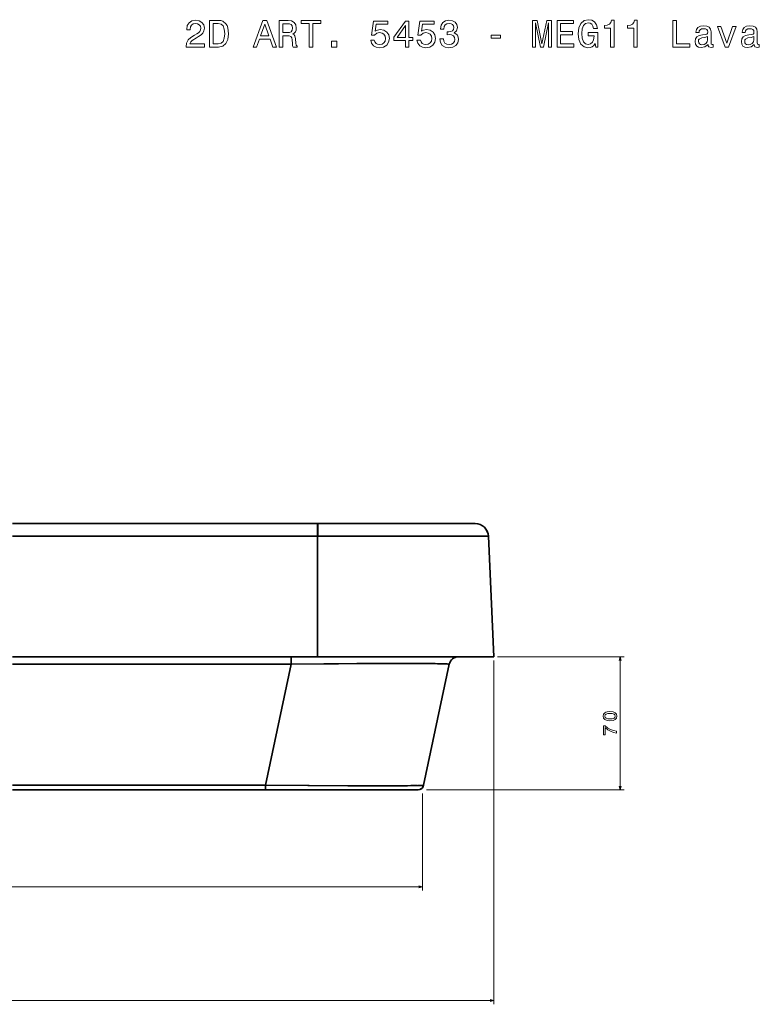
# Model space of a CAD drawing. Extents: x 242 to 1927, y 99 to 1406.
# Tile 7 of 11: x 698 to 1087, y 888 to 1406. Entities that reach past the tile are written whole.
import ezdxf

# ---------------------------------------------------------------- set-up
doc = ezdxf.new("R2010")
doc.units = 0

msp = doc.modelspace()

# ---------------------------------------------------------------- linework, layer by layer
at = {"color": 7, "lineweight": 35}
for p, q in [((694.5, 1140.72), (854.65, 1140.72)), ((854.65, 1140.72), (694.5, 1140.72)), ((854.94, 1140.72), (937.59, 1140.72)), ((937.59, 1140.72), (854.94, 1140.72)), ((854.65, 1134.03), (694.5, 1134.03)), ((854.65, 1134.03), (694.5, 1134.03)), ((854.65, 1070.72), (854.65, 1134.03)), ((854.65, 1070.72), (854.65, 1134.03)), ((944.58, 1134.03), (854.96, 1134.03)), ((944.58, 1134.03), (854.96, 1134.03)), ((947.35, 1070.72), (944.58, 1134.03)), ((947.35, 1070.72), (944.58, 1134.03)), ((947.35, 1070.72), (944.58, 1134.03)), ((854.65, 1070.72), (694.5, 1070.72)), ((694.5, 1070.72), (854.65, 1070.72)), ((694.5, 1066.76), (824.27, 1066.76)), ((824.27, 1066.76), (694.5, 1066.76)), ((827.35, 1003.1), (840.88, 1066.76)), ((827.35, 1003.1), (840.88, 1066.76)), ((947.35, 1070.72), (854.65, 1070.72)), ((854.65, 1070.72), (947.35, 1070.72)), ((924.02, 1066.76), (910.49, 1003.1)), ((924.02, 1066.76), (910.49, 1003.1)), ((701.95, 1000.72), (742.61, 1000.72)), ((742.61, 1000.72), (701.95, 1000.72)), ((826.58, 1000.72), (702.16, 1000.72)), ((704.91, 1000.72), (826.58, 1000.72)), ((826.63, 1000.72), (705.35, 1000.72)), ((705.85, 1000.72), (819.84, 1000.72)), ((819.84, 1000.72), (705.85, 1000.72)), ((827.35, 1003.1), (708.64, 1003.1)), ((708.64, 1003.1), (827.35, 1003.1)), ((849.2, 1000.72), (828.46, 1000.72)), ((828.46, 1000.72), (873.3, 1000.72)), ((873.3, 1000.72), (828.46, 1000.72)), ((828.54, 1000.72), (861.77, 1000.72)), ((861.77, 1000.72), (828.54, 1000.72)), ((828.54, 1000.72), (863.46, 1000.72)), ((902.27, 1000.72), (829.22, 1000.72)), ((902.27, 1000.72), (876.54, 1000.72)), ((876.54, 1000.72), (902.27, 1000.72))]:
    msp.add_line(p, q, dxfattribs=at)
at = {"color": 7, "lineweight": 35, "ltscale": 0.00719}
for p, q in [((854.65, 1140.72), (854.94, 1140.72)), ((854.94, 1140.72), (854.65, 1140.72))]:
    msp.add_line(p, q, dxfattribs=at)
at = {"color": 7, "lineweight": 35, "ltscale": 0.167368}
msp.add_line((854.65, 1134.03), (854.65, 1140.72), dxfattribs=at)
msp.add_line((854.65, 1134.03), (854.65, 1140.72), dxfattribs=at)
at = {"color": 7, "lineweight": 35, "ltscale": 0.007796}
msp.add_line((854.96, 1134.03), (854.65, 1134.03), dxfattribs=at)
msp.add_line((854.96, 1134.03), (854.65, 1134.03), dxfattribs=at)
at = {"color": 7, "lineweight": 35, "ltscale": 0.415149}
for p, q in [((824.27, 1066.76), (840.88, 1066.76)), ((840.88, 1066.76), (824.27, 1066.76))]:
    msp.add_line(p, q, dxfattribs=at)
at = {"color": 7, "lineweight": 35, "ltscale": 0.099011}
for p, q in [((840.88, 1066.76), (840.88, 1070.72)), ((840.88, 1070.72), (840.88, 1066.76))]:
    msp.add_line(p, q, dxfattribs=at)
at = {"color": 7, "lineweight": 35, "ltscale": 0.215701}
msp.add_line((840.88, 1070.72), (849.51, 1070.72), dxfattribs=at)
at = {"color": 7, "lineweight": 35, "ltscale": 0.21391}
msp.add_line((849.51, 1070.72), (858.06, 1070.72), dxfattribs=at)
at = {"color": 7, "lineweight": 35, "ltscale": 0.210106}
msp.add_line((858.06, 1070.72), (866.47, 1070.72), dxfattribs=at)
at = {"color": 7, "lineweight": 35, "ltscale": 0.204243}
msp.add_line((866.47, 1070.72), (874.64, 1070.72), dxfattribs=at)
at = {"color": 7, "lineweight": 35, "ltscale": 0.196323}
msp.add_line((874.64, 1070.72), (882.49, 1070.72), dxfattribs=at)
at = {"color": 7, "lineweight": 35, "ltscale": 0.186378}
msp.add_line((882.49, 1070.72), (889.95, 1070.72), dxfattribs=at)
at = {"color": 7, "lineweight": 35, "ltscale": 0.174484}
msp.add_line((889.95, 1070.72), (896.93, 1070.72), dxfattribs=at)
at = {"color": 7, "lineweight": 35, "ltscale": 0.160742}
msp.add_line((896.93, 1070.72), (903.36, 1070.72), dxfattribs=at)
at = {"color": 7, "lineweight": 35, "ltscale": 0.145326}
msp.add_line((903.36, 1070.72), (909.17, 1070.72), dxfattribs=at)
at = {"color": 7, "lineweight": 35, "ltscale": 0.128458}
msp.add_line((909.17, 1070.72), (914.31, 1070.72), dxfattribs=at)
at = {"color": 7, "lineweight": 35, "ltscale": 0.110358}
msp.add_line((914.31, 1070.72), (918.72, 1070.72), dxfattribs=at)
at = {"color": 7, "lineweight": 35, "ltscale": 0.091269}
msp.add_line((918.72, 1070.72), (922.37, 1070.72), dxfattribs=at)
at = {"color": 7, "lineweight": 35, "ltscale": 0.07146}
msp.add_line((922.37, 1070.72), (925.23, 1070.72), dxfattribs=at)
at = {"color": 7, "lineweight": 35, "ltscale": 0.051186}
msp.add_line((925.23, 1070.72), (927.28, 1070.72), dxfattribs=at)
at = {"color": 7, "lineweight": 35, "ltscale": 0.03069}
msp.add_line((927.28, 1070.72), (928.51, 1070.72), dxfattribs=at)
at = {"color": 7, "lineweight": 35, "ltscale": 0.010202}
msp.add_line((928.51, 1070.72), (928.91, 1070.72), dxfattribs=at)
at = {"color": 7, "lineweight": 35, "ltscale": 0.461252}
msp.add_line((947.35, 1070.72), (928.9, 1070.72), dxfattribs=at)
at = {"color": 7, "lineweight": 35, "ltscale": 0.460864}
for p, q in [((947.35, 1070.72), (928.91, 1070.72)), ((928.91, 1070.72), (947.35, 1070.72))]:
    msp.add_line(p, q, dxfattribs=at)
at = {"color": 7, "lineweight": 35, "ltscale": 2.74658e-05}
msp.add_line((928.91, 1070.72), (928.91, 1070.72), dxfattribs=at)
at = {"color": 7, "lineweight": 13}
for p, q in [((947.35, 1068.72), (947.35, 887.95)), ((949.35, 1070.72), (1015.89, 1070.72)), ((1013.89, 1000.72), (1013.89, 1070.72)), ((911.98, 1000.72), (1015.89, 1000.72)), ((909.98, 998.72), (909.98, 947.8)), ((279.01, 949.8), (909.98, 949.8)), ((241.65, 889.95), (947.35, 889.95))]:
    msp.add_line(p, q, dxfattribs=at)
at = {"color": 7, "lineweight": 35, "ltscale": 0.185117}
for p, q in [((701.9, 1003.1), (694.5, 1003.1)), ((694.5, 1003.1), (701.9, 1003.1))]:
    msp.add_line(p, q, dxfattribs=at)
at = {"color": 7, "lineweight": 35, "ltscale": 0.283759}
for p, q in [((694.5, 1000.72), (705.85, 1000.72)), ((705.85, 1000.72), (694.5, 1000.72))]:
    msp.add_line(p, q, dxfattribs=at)
at = {"color": 7, "lineweight": 35, "ltscale": 0.168517}
for p, q in [((708.64, 1003.1), (701.9, 1003.1)), ((701.9, 1003.1), (708.64, 1003.1))]:
    msp.add_line(p, q, dxfattribs=at)
at = {"color": 7, "lineweight": 35, "ltscale": 0.169824}
for p, q in [((819.84, 1000.72), (826.64, 1000.72)), ((826.64, 1000.72), (819.84, 1000.72))]:
    msp.add_line(p, q, dxfattribs=at)
at = {"color": 7, "lineweight": 35, "ltscale": 0.010364}
for p, q in [((826.58, 1000.72), (827, 1000.72)), ((827, 1000.72), (826.58, 1000.72))]:
    msp.add_line(p, q, dxfattribs=at)
at = {"color": 7, "lineweight": 35, "ltscale": 0.000141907}
msp.add_line((826.58, 1000.72), (826.58, 1000.72), dxfattribs=at)
at = {"color": 7, "lineweight": 35, "ltscale": 0.001268}
msp.add_line((826.63, 1000.72), (826.58, 1000.72), dxfattribs=at)
at = {"color": 7, "lineweight": 35, "ltscale": 0.013316}
msp.add_line((827.11, 1000.72), (826.58, 1000.72), dxfattribs=at)
at = {"color": 7, "lineweight": 35, "ltscale": 0.000166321}
msp.add_line((826.64, 1000.72), (826.63, 1000.72), dxfattribs=at)
at = {"color": 7, "lineweight": 35, "ltscale": 0.009053}
msp.add_line((826.99, 1000.72), (826.63, 1000.72), dxfattribs=at)
at = {"color": 7, "lineweight": 35, "ltscale": 0.017796}
for p, q in [((827.35, 1000.72), (826.64, 1000.72)), ((826.64, 1000.72), (827.35, 1000.72))]:
    msp.add_line(p, q, dxfattribs=at)
at = {"color": 7, "lineweight": 35, "ltscale": 0.006744}
msp.add_line((827.35, 1000.72), (827.08, 1000.72), dxfattribs=at)
at = {"color": 7, "lineweight": 35, "ltscale": 0.059407}
msp.add_line((827.35, 1000.72), (827.35, 1003.1), dxfattribs=at)
at = {"color": 7, "lineweight": 35, "ltscale": 0.059406}
msp.add_line((827.35, 1003.1), (827.35, 1000.72), dxfattribs=at)
at = {"color": 7, "lineweight": 35, "ltscale": 0.049258}
msp.add_line((829.32, 1000.72), (827.35, 1000.72), dxfattribs=at)
msp.add_line((829.32, 1000.72), (827.35, 1000.72), dxfattribs=at)
at = {"color": 7, "lineweight": 35, "ltscale": 0.046764}
msp.add_line((829.22, 1000.72), (827.35, 1000.72), dxfattribs=at)
at = {"color": 7, "lineweight": 35, "ltscale": 0.029846}
for p, q in [((827.35, 1000.72), (828.54, 1000.72)), ((828.54, 1000.72), (827.35, 1000.72))]:
    msp.add_line(p, q, dxfattribs=at)
at = {"color": 7, "lineweight": 35, "ltscale": 0.027684}
msp.add_line((828.46, 1000.72), (827.35, 1000.72), dxfattribs=at)
at = {"color": 7, "lineweight": 35, "ltscale": 0.036049}
msp.add_line((827.78, 1000.72), (829.22, 1000.72), dxfattribs=at)
at = {"color": 7, "lineweight": 35, "ltscale": 0.031732}
msp.add_line((829.22, 1000.72), (827.95, 1000.72), dxfattribs=at)
at = {"color": 7, "lineweight": 35, "ltscale": 4.8852e-05}
for p, q in [((828.45, 1000.72), (828.46, 1000.72)), ((828.46, 1000.72), (828.45, 1000.72))]:
    msp.add_line(p, q, dxfattribs=at)
at = {"color": 7, "lineweight": 35, "ltscale": 5.80035e-05}
for p, q in [((828.45, 1000.72), (828.46, 1000.72)), ((828.46, 1000.72), (828.45, 1000.72))]:
    msp.add_line(p, q, dxfattribs=at)
at = {"color": 7, "lineweight": 35, "ltscale": 0.002165}
msp.add_line((828.45, 1000.72), (828.54, 1000.72), dxfattribs=at)
at = {"color": 7, "lineweight": 35, "ltscale": 0.002141}
for p, q in [((828.54, 1000.72), (828.46, 1000.72)), ((828.46, 1000.72), (828.54, 1000.72))]:
    msp.add_line(p, q, dxfattribs=at)
at = {"color": 7, "lineweight": 35, "ltscale": 0.002495}
msp.add_line((829.32, 1000.72), (829.22, 1000.72), dxfattribs=at)
at = {"color": 7, "lineweight": 35, "ltscale": 0.342488}
msp.add_line((843.02, 1000.72), (829.32, 1000.72), dxfattribs=at)
msp.add_line((843.02, 1000.72), (829.32, 1000.72), dxfattribs=at)
at = {"color": 7, "lineweight": 35, "ltscale": 0.191484}
msp.add_line((850.68, 1000.72), (843.02, 1000.72), dxfattribs=at)
at = {"color": 7, "lineweight": 35, "ltscale": 0.191486}
msp.add_line((850.68, 1000.72), (843.02, 1000.72), dxfattribs=at)
at = {"color": 7, "lineweight": 35, "ltscale": 0.186089}
msp.add_line((858.12, 1000.72), (850.68, 1000.72), dxfattribs=at)
at = {"color": 7, "lineweight": 35, "ltscale": 0.186084}
msp.add_line((858.12, 1000.72), (850.68, 1000.72), dxfattribs=at)
at = {"color": 7, "lineweight": 35, "ltscale": 0.322343}
for p, q in [((870.64, 1000.72), (857.74, 1000.72)), ((857.74, 1000.72), (870.64, 1000.72))]:
    msp.add_line(p, q, dxfattribs=at)
at = {"color": 7, "lineweight": 35, "ltscale": 0.178812}
msp.add_line((865.27, 1000.72), (858.12, 1000.72), dxfattribs=at)
at = {"color": 7, "lineweight": 35, "ltscale": 0.178815}
msp.add_line((865.27, 1000.72), (858.12, 1000.72), dxfattribs=at)
at = {"color": 7, "lineweight": 35, "ltscale": 0.239734}
msp.add_line((873.08, 1000.72), (863.49, 1000.72), dxfattribs=at)
at = {"color": 7, "lineweight": 35, "ltscale": 0.169717}
msp.add_line((872.06, 1000.72), (865.27, 1000.72), dxfattribs=at)
at = {"color": 7, "lineweight": 35, "ltscale": 0.169714}
msp.add_line((872.06, 1000.72), (865.27, 1000.72), dxfattribs=at)
at = {"color": 7, "lineweight": 35, "ltscale": 0.265009}
for p, q in [((865.95, 1000.72), (876.55, 1000.72)), ((876.55, 1000.72), (865.95, 1000.72))]:
    msp.add_line(p, q, dxfattribs=at)
at = {"color": 7, "lineweight": 35, "ltscale": 0.158853}
msp.add_line((878.42, 1000.72), (872.06, 1000.72), dxfattribs=at)
at = {"color": 7, "lineweight": 35, "ltscale": 0.158856}
msp.add_line((878.42, 1000.72), (872.06, 1000.72), dxfattribs=at)
at = {"color": 7, "lineweight": 35, "ltscale": 0.091248}
msp.add_line((872.9, 1000.72), (876.55, 1000.72), dxfattribs=at)
at = {"color": 7, "lineweight": 35, "ltscale": 0.016266}
msp.add_line((873.96, 1000.72), (873.3, 1000.72), dxfattribs=at)
at = {"color": 7, "lineweight": 35, "ltscale": 0.081238}
msp.add_line((873.3, 1000.72), (876.55, 1000.72), dxfattribs=at)
at = {"color": 7, "lineweight": 35, "ltscale": 0.003116}
msp.add_line((873.96, 1000.72), (873.83, 1000.72), dxfattribs=at)
at = {"color": 7, "lineweight": 35, "ltscale": 0.002948}
msp.add_line((873.84, 1000.72), (873.96, 1000.72), dxfattribs=at)
at = {"color": 7, "lineweight": 35, "ltscale": 0.082407}
msp.add_line((873.96, 1000.72), (877.25, 1000.72), dxfattribs=at)
at = {"color": 7, "lineweight": 35, "ltscale": 0.005533}
msp.add_line((874.18, 1000.72), (873.96, 1000.72), dxfattribs=at)
at = {"color": 7, "lineweight": 35, "ltscale": 0.00368}
msp.add_line((874.02, 1000.72), (874.17, 1000.72), dxfattribs=at)
msp.add_line((874.02, 1000.72), (874.17, 1000.72), dxfattribs=at)
at = {"color": 7, "lineweight": 35, "ltscale": 0.002893}
msp.add_line((874.05, 1000.72), (874.17, 1000.72), dxfattribs=at)
at = {"color": 7, "lineweight": 35, "ltscale": 0.002896}
msp.add_line((874.17, 1000.72), (874.05, 1000.72), dxfattribs=at)
at = {"color": 7, "lineweight": 35, "ltscale": 0.002377}
msp.add_line((874.08, 1000.72), (874.18, 1000.72), dxfattribs=at)
at = {"color": 7, "lineweight": 35, "ltscale": 0.028224}
msp.add_line((876.35, 1000.72), (877.48, 1000.72), dxfattribs=at)
at = {"color": 7, "lineweight": 35, "ltscale": 0.028252}
msp.add_line((876.35, 1000.72), (877.48, 1000.72), dxfattribs=at)
at = {"color": 7, "lineweight": 35, "ltscale": 0.028226}
msp.add_line((876.35, 1000.72), (877.48, 1000.72), dxfattribs=at)
at = {"color": 7, "lineweight": 35, "ltscale": 0.017435}
for p, q in [((877.25, 1000.72), (876.55, 1000.72)), ((876.55, 1000.72), (877.25, 1000.72)), ((876.55, 1000.72), (877.25, 1000.72))]:
    msp.add_line(p, q, dxfattribs=at)
at = {"color": 7, "lineweight": 35, "ltscale": 0.017319}
msp.add_line((877.25, 1000.72), (876.56, 1000.72), dxfattribs=at)
at = {"color": 7, "lineweight": 35, "ltscale": 0.005936}
for p, q in [((877.25, 1000.72), (877.49, 1000.72)), ((877.49, 1000.72), (877.25, 1000.72)), ((877.25, 1000.72), (877.49, 1000.72)), ((877.49, 1000.72), (877.25, 1000.72))]:
    msp.add_line(p, q, dxfattribs=at)
at = {"color": 7, "lineweight": 35, "ltscale": 0.000535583}
msp.add_line((877.47, 1000.72), (877.49, 1000.72), dxfattribs=at)
msp.add_line((877.47, 1000.72), (877.49, 1000.72), dxfattribs=at)
at = {"color": 7, "lineweight": 35, "ltscale": 0.146359}
msp.add_line((884.27, 1000.72), (878.42, 1000.72), dxfattribs=at)
at = {"color": 7, "lineweight": 35, "ltscale": 0.146353}
msp.add_line((884.27, 1000.72), (878.42, 1000.72), dxfattribs=at)
at = {"color": 7, "lineweight": 35, "ltscale": 0.132324}
msp.add_line((889.56, 1000.72), (884.27, 1000.72), dxfattribs=at)
at = {"color": 7, "lineweight": 35, "ltscale": 0.13233}
msp.add_line((889.56, 1000.72), (884.27, 1000.72), dxfattribs=at)
at = {"color": 7, "lineweight": 35, "ltscale": 0.116989}
msp.add_line((894.24, 1000.72), (889.56, 1000.72), dxfattribs=at)
at = {"color": 7, "lineweight": 35, "ltscale": 0.11698}
msp.add_line((894.24, 1000.72), (889.56, 1000.72), dxfattribs=at)
at = {"color": 7, "lineweight": 35, "ltscale": 0.100504}
msp.add_line((898.26, 1000.72), (894.24, 1000.72), dxfattribs=at)
at = {"color": 7, "lineweight": 35, "ltscale": 0.100516}
msp.add_line((898.26, 1000.72), (894.24, 1000.72), dxfattribs=at)
at = {"color": 7, "lineweight": 35, "ltscale": 0.083173}
msp.add_line((901.59, 1000.72), (898.26, 1000.72), dxfattribs=at)
at = {"color": 7, "lineweight": 35, "ltscale": 0.083165}
msp.add_line((901.59, 1000.72), (898.26, 1000.72), dxfattribs=at)
at = {"color": 7, "lineweight": 35, "ltscale": 0.018614}
msp.add_line((902.33, 1000.72), (901.59, 1000.72), dxfattribs=at)
at = {"color": 7, "lineweight": 35, "ltscale": 0.065146}
msp.add_line((904.2, 1000.72), (901.59, 1000.72), dxfattribs=at)
at = {"color": 7, "lineweight": 35, "ltscale": 0.06515}
msp.add_line((904.2, 1000.72), (901.59, 1000.72), dxfattribs=at)
at = {"color": 7, "lineweight": 35, "ltscale": 0.094705}
for p, q in [((906.06, 1000.72), (902.27, 1000.72)), ((902.27, 1000.72), (906.06, 1000.72))]:
    msp.add_line(p, q, dxfattribs=at)
at = {"color": 7, "lineweight": 35, "ltscale": 0.026697}
for p, q in [((903.34, 1000.72), (902.27, 1000.72)), ((903.34, 1000.72), (902.27, 1000.72)), ((902.27, 1000.72), (903.34, 1000.72))]:
    msp.add_line(p, q, dxfattribs=at)
at = {"color": 7, "lineweight": 35, "ltscale": 0.000762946}
msp.add_line((903.34, 1000.72), (903.31, 1000.72), dxfattribs=at)
at = {"color": 7, "lineweight": 35, "ltscale": 0.096069}
for p, q in [((907.18, 1000.72), (903.34, 1000.72)), ((903.34, 1000.72), (907.18, 1000.72))]:
    msp.add_line(p, q, dxfattribs=at)
at = {"color": 7, "lineweight": 35, "ltscale": 0.009097}
for p, q in [((903.34, 1000.72), (903.7, 1000.72)), ((903.7, 1000.72), (903.34, 1000.72)), ((903.7, 1000.72), (903.34, 1000.72)), ((903.34, 1000.72), (903.7, 1000.72))]:
    msp.add_line(p, q, dxfattribs=at)
at = {"color": 7, "lineweight": 35, "ltscale": 0.009038}
msp.add_line((903.34, 1000.72), (903.7, 1000.72), dxfattribs=at)
at = {"color": 7, "lineweight": 35, "ltscale": 0.009033}
msp.add_line((903.34, 1000.72), (903.7, 1000.72), dxfattribs=at)
at = {"color": 7, "lineweight": 35, "ltscale": 0.013345}
msp.add_line((904.2, 1000.72), (903.66, 1000.72), dxfattribs=at)
at = {"color": 7, "lineweight": 35, "ltscale": 0.096521}
for p, q in [((903.69, 1000.72), (907.55, 1000.72)), ((907.55, 1000.72), (903.69, 1000.72)), ((903.69, 1000.72), (907.55, 1000.72))]:
    msp.add_line(p, q, dxfattribs=at)
at = {"color": 7, "lineweight": 35, "ltscale": 0.000111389}
msp.add_line((903.69, 1000.72), (903.69, 1000.72), dxfattribs=at)
msp.add_line((903.69, 1000.72), (903.69, 1000.72), dxfattribs=at)
at = {"color": 7, "lineweight": 35, "ltscale": 0.046628}
msp.add_line((906.06, 1000.72), (904.2, 1000.72), dxfattribs=at)
msp.add_line((906.06, 1000.72), (904.2, 1000.72), dxfattribs=at)
msp.add_line((906.06, 1000.72), (904.2, 1000.72), dxfattribs=at)
at = {"color": 7, "lineweight": 35, "ltscale": 0.028}
msp.add_line((907.18, 1000.72), (906.06, 1000.72), dxfattribs=at)
msp.add_line((907.18, 1000.72), (906.06, 1000.72), dxfattribs=at)
at = {"color": 7, "lineweight": 35, "ltscale": 0.027997}
msp.add_line((907.18, 1000.72), (906.06, 1000.72), dxfattribs=at)
at = {"color": 7, "lineweight": 35, "ltscale": 0.009317}
msp.add_line((907.56, 1000.72), (907.18, 1000.72), dxfattribs=at)
msp.add_line((907.56, 1000.72), (907.18, 1000.72), dxfattribs=at)
at = {"color": 7, "lineweight": 35, "ltscale": 0.000234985}
msp.add_line((907.55, 1000.72), (907.56, 1000.72), dxfattribs=at)
msp.add_line((907.55, 1000.72), (907.56, 1000.72), dxfattribs=at)
at = {"color": 7, "lineweight": 35, "ltscale": 0.011498}
msp.add_line((909.04, 1003), (909.5, 1003.02), dxfattribs=at)
at = {"color": 7, "lineweight": 13}
for points in [[(785.65, 1391.29), (795.27, 1391.29), (795.27, 1393.03), (787.67, 1393.03), (788.09, 1393.98), (788.82, 1394.76), (791.06, 1396.2), (792.25, 1396.8), (793.58, 1397.67), (794.53, 1398.68), (795.07, 1399.87), (795.27, 1401.22), (794.93, 1402.91), (793.98, 1404.25), (792.53, 1405.09), (790.65, 1405.4), (788.72, 1405.05), (787.24, 1404.1), (786.3, 1402.59), (785.97, 1400.59), (785.97, 1400.31), (787.81, 1400.31), (787.81, 1400.47), (787.99, 1401.85), (788.53, 1402.85), (789.4, 1403.5), (790.55, 1403.72), (791.72, 1403.52), (792.59, 1403.02), (793.15, 1402.23), (793.36, 1401.24), (793.21, 1400.31), (792.83, 1399.53), (792.19, 1398.84), (791.3, 1398.23), (790.11, 1397.59), (788.13, 1396.34), (786.74, 1395.01), (785.91, 1393.39), (785.65, 1391.36)], [(802.7, 1405.29), (798.04, 1405.29), (798.04, 1391.29), (802.7, 1391.29), (804.89, 1391.74), (806.53, 1393.09), (807.54, 1395.29), (807.9, 1398.29), (807.58, 1401.36), (807.17, 1402.57), (806.61, 1403.54), (804.98, 1404.85), (803.91, 1405.17)], [(802.55, 1403.62), (804.09, 1403.32), (805.14, 1402.39), (805.76, 1400.74), (805.96, 1398.29), (805.74, 1395.93), (805.12, 1394.28), (804.05, 1393.29), (802.55, 1392.97), (799.91, 1392.97), (799.91, 1403.62)], [(820.87, 1391.29), (822.73, 1391.29), (824.2, 1395.41), (829.79, 1395.41), (831.26, 1391.29), (833.16, 1391.29), (828.03, 1405.31), (825.98, 1405.31)], [(824.85, 1397.12), (827, 1403.3), (829.16, 1397.12)], [(834.65, 1391.29), (836.53, 1391.29), (836.53, 1397.21), (838.44, 1397.21), (839.85, 1397.14), (840.74, 1396.86), (841.23, 1396.2), (841.43, 1395.01), (841.53, 1393.19), (841.65, 1392), (841.89, 1391.29), (844.01, 1391.29), (844.01, 1391.68), (843.55, 1392.24), (843.38, 1393.29), (843.24, 1395.55), (842.9, 1397.23), (842.44, 1397.75), (841.71, 1398.13), (842.52, 1398.64), (843.08, 1399.34), (843.45, 1400.23), (843.57, 1401.3), (843.28, 1403), (842.48, 1404.27), (841.15, 1405.03), (839.33, 1405.29), (834.65, 1405.29)], [(838.81, 1403.58), (840.04, 1403.46), (840.9, 1403.08), (841.45, 1402.37), (841.63, 1401.26), (841.43, 1400.09), (840.88, 1399.38), (839.96, 1399.02), (838.68, 1398.92), (836.53, 1398.92), (836.53, 1403.58)], [(850.36, 1391.29), (852.22, 1391.29), (852.22, 1403.6), (856.46, 1403.6), (856.46, 1405.29), (846.11, 1405.29), (846.11, 1403.6), (850.36, 1403.6)], [(882.72, 1394.95), (883.17, 1393.29), (884.15, 1392), (885.61, 1391.19), (887.46, 1390.89), (889.5, 1391.25), (891.09, 1392.24), (892.1, 1393.82), (892.49, 1395.83), (892.14, 1397.71), (891.17, 1399.18), (889.66, 1400.13), (887.7, 1400.47), (886.19, 1400.23), (885.02, 1399.57), (885.59, 1403.34), (891.72, 1403.34), (891.72, 1404.99), (884.23, 1404.99), (883.13, 1397.57), (884.74, 1397.57), (885.91, 1398.52), (887.4, 1398.86), (888.69, 1398.64), (889.68, 1397.99), (890.31, 1397), (890.53, 1395.73), (890.31, 1394.46), (889.66, 1393.47), (888.67, 1392.85), (887.4, 1392.63), (886.33, 1392.77), (885.51, 1393.23), (884.9, 1393.96), (884.6, 1394.95)], [(900.98, 1391.29), (902.79, 1391.29), (902.79, 1394.76), (904.79, 1394.76), (904.79, 1396.38), (902.79, 1396.38), (902.79, 1404.99), (900.96, 1404.99), (894.83, 1396.54), (894.83, 1394.76), (900.98, 1394.76)], [(907.01, 1394.95), (907.45, 1393.29), (908.44, 1392), (909.89, 1391.19), (911.75, 1390.89), (913.79, 1391.25), (915.38, 1392.24), (916.39, 1393.82), (916.77, 1395.83), (916.43, 1397.71), (915.46, 1399.18), (913.95, 1400.13), (911.99, 1400.47), (910.48, 1400.23), (909.31, 1399.57), (909.87, 1403.34), (916.01, 1403.34), (916.01, 1404.99), (908.52, 1404.99), (907.41, 1397.57), (909.03, 1397.57), (910.2, 1398.52), (911.69, 1398.86), (912.98, 1398.64), (913.97, 1397.99), (914.6, 1397), (914.82, 1395.73), (914.6, 1394.46), (913.95, 1393.47), (912.96, 1392.85), (911.69, 1392.63), (910.62, 1392.77), (909.79, 1393.23), (909.19, 1393.96), (908.89, 1394.95)], [(919.07, 1395.69), (919.07, 1395.55), (919.4, 1393.61), (920.34, 1392.16), (921.84, 1391.23), (923.81, 1390.89), (925.91, 1391.23), (927.49, 1392.12), (928.49, 1393.53), (928.86, 1395.35), (928.7, 1396.54), (928.25, 1397.51), (927.53, 1398.25), (926.56, 1398.8), (927.87, 1399.89), (928.33, 1401.62), (928.03, 1403.2), (927.16, 1404.39), (925.75, 1405.13), (923.81, 1405.4), (922, 1405.07), (920.61, 1404.19), (919.7, 1402.77), (919.4, 1400.9), (919.4, 1400.76), (921.19, 1400.76), (921.35, 1402.05), (921.88, 1402.97), (922.72, 1403.54), (923.91, 1403.74), (924.96, 1403.58), (925.73, 1403.16), (926.19, 1402.47), (926.38, 1401.54), (926.19, 1400.55), (925.71, 1399.89), (924.86, 1399.48), (923.71, 1399.36), (922.93, 1399.38), (922.93, 1397.79), (923.91, 1397.83), (925.19, 1397.65), (926.13, 1397.17), (926.7, 1396.38), (926.9, 1395.35), (926.68, 1394.18), (926.09, 1393.31), (925.17, 1392.77), (923.94, 1392.59), (922.66, 1392.79), (921.74, 1393.39), (921.15, 1394.36), (920.93, 1395.69)], [(967.69, 1391.29), (969.24, 1391.29), (969.24, 1404), (971.87, 1391.29), (973.6, 1391.29), (976.2, 1404), (976.2, 1391.29), (977.78, 1391.29), (977.78, 1405.29), (975.32, 1405.29), (972.73, 1392.95), (970.17, 1405.29), (967.69, 1405.29)], [(980.64, 1391.29), (989.52, 1391.29), (989.52, 1392.99), (982.5, 1392.99), (982.5, 1397.73), (988.75, 1397.73), (988.75, 1399.4), (982.5, 1399.4), (982.5, 1403.6), (989.36, 1403.6), (989.36, 1405.29), (980.64, 1405.29)], [(1000.71, 1393.17), (1001.06, 1391.29), (1002.06, 1391.29), (1002.06, 1398.86), (996.96, 1398.86), (996.96, 1397.14), (1000.11, 1397.14), (1000.11, 1397.02), (999.87, 1395.17), (999.22, 1393.8), (998.23, 1392.93), (997, 1392.65), (995.63, 1393.01), (994.56, 1394.1), (993.87, 1395.89), (993.63, 1398.36), (993.85, 1400.8), (994.54, 1402.59), (995.63, 1403.68), (997.1, 1404.06), (998.11, 1403.86), (998.94, 1403.3), (999.54, 1402.35), (999.89, 1401.08), (1001.88, 1401.08), (1001.36, 1403.02), (1000.37, 1404.47), (998.98, 1405.36), (997.22, 1405.68), (994.92, 1405.17), (993.19, 1403.7), (992.08, 1401.38), (991.7, 1398.29), (992.08, 1395.19), (993.19, 1392.87), (994.82, 1391.4), (996.88, 1390.91), (998.03, 1391.07), (999.06, 1391.48), (999.95, 1392.18)], [(1008.8, 1391.29), (1010.64, 1391.29), (1010.64, 1405.4), (1009.27, 1405.4), (1008.9, 1404.17), (1008.18, 1403.34), (1007.07, 1402.85), (1005.53, 1402.69), (1005.53, 1401.26), (1008.8, 1401.26)], [(1020.95, 1391.29), (1022.78, 1391.29), (1022.78, 1405.4), (1021.41, 1405.4), (1021.05, 1404.17), (1020.32, 1403.34), (1019.21, 1402.85), (1017.68, 1402.69), (1017.68, 1401.26), (1020.95, 1401.26)], [(1041.5, 1391.29), (1050.5, 1391.29), (1050.5, 1392.99), (1043.36, 1392.99), (1043.36, 1405.29), (1041.5, 1405.29)], [(896.52, 1396.38), (900.98, 1402.65), (900.98, 1396.38)], [(1060, 1392.71), (1060, 1392.65), (1060.1, 1391.96), (1060.4, 1391.48), (1061.68, 1391.09), (1062.66, 1391.25), (1062.66, 1392.63), (1062.24, 1392.57), (1061.68, 1392.83), (1061.57, 1393.63), (1061.57, 1399.24), (1061.33, 1400.68), (1060.63, 1401.68), (1059.4, 1402.29), (1057.66, 1402.51), (1055.97, 1402.27), (1054.72, 1401.58), (1053.93, 1400.51), (1053.67, 1399.1), (1053.67, 1398.98), (1055.26, 1398.98), (1055.4, 1399.83), (1055.85, 1400.43), (1056.57, 1400.8), (1057.6, 1400.94), (1058.59, 1400.84), (1059.3, 1400.53), (1059.72, 1400.01), (1059.86, 1399.28), (1059.78, 1398.44), (1059.46, 1398.01), (1058.65, 1397.81), (1057.14, 1397.65), (1055.4, 1397.29), (1054.17, 1396.64), (1053.45, 1395.63), (1053.22, 1394.14), (1053.43, 1392.81), (1054.05, 1391.82), (1055.06, 1391.19), (1056.45, 1390.97), (1058.33, 1391.4)], [(1068.96, 1391.29), (1070.83, 1391.29), (1074.79, 1402.13), (1072.95, 1402.13), (1069.91, 1393.39), (1066.8, 1402.13), (1064.94, 1402.13)], [(1084.29, 1392.71), (1084.29, 1392.65), (1084.39, 1391.96), (1084.69, 1391.48), (1085.96, 1391.09), (1086.95, 1391.25), (1086.95, 1392.63), (1086.53, 1392.57), (1085.96, 1392.83), (1085.86, 1393.63), (1085.86, 1399.24), (1085.62, 1400.68), (1084.92, 1401.68), (1083.68, 1402.29), (1081.95, 1402.51), (1080.26, 1402.27), (1079, 1401.58), (1078.22, 1400.51), (1077.96, 1399.1), (1077.96, 1398.98), (1079.55, 1398.98), (1079.69, 1399.83), (1080.13, 1400.43), (1080.86, 1400.8), (1081.89, 1400.94), (1082.88, 1400.84), (1083.58, 1400.53), (1084.01, 1400.01), (1084.15, 1399.28), (1084.07, 1398.44), (1083.74, 1398.01), (1082.94, 1397.81), (1081.43, 1397.65), (1079.69, 1397.29), (1078.46, 1396.64), (1077.73, 1395.63), (1077.51, 1394.14), (1077.71, 1392.81), (1078.34, 1391.82), (1079.35, 1391.19), (1080.74, 1390.97), (1082.62, 1391.4)], [(862.04, 1391.29), (864.83, 1391.29), (864.83, 1394.3), (862.04, 1394.3)], [(946, 1395.91), (950.89, 1395.91), (950.89, 1397.51), (946, 1397.51)], [(1059.8, 1395.09), (1059.56, 1394.04), (1058.91, 1393.23), (1057.94, 1392.71), (1056.75, 1392.53), (1055.99, 1392.63), (1055.44, 1392.95), (1055.1, 1393.51), (1055, 1394.3), (1055.08, 1395.01), (1055.4, 1395.51), (1056.69, 1396.08), (1058.33, 1396.32), (1059.8, 1396.8)], [(1084.09, 1395.09), (1083.85, 1394.04), (1083.2, 1393.23), (1082.23, 1392.71), (1081.04, 1392.53), (1080.28, 1392.63), (1079.73, 1392.95), (1079.39, 1393.51), (1079.29, 1394.3), (1079.37, 1395.01), (1079.69, 1395.51), (1080.98, 1396.08), (1082.62, 1396.32), (1084.09, 1396.8)], [(1008.47, 1037.02), (1010.06, 1037.18), (1011.19, 1037.65), (1011.87, 1038.41), (1012.1, 1039.46), (1011.87, 1040.49), (1011.19, 1041.25), (1010.06, 1041.72), (1008.47, 1041.88), (1006.9, 1041.72), (1006.28, 1041.52), (1005.76, 1041.25), (1005.07, 1040.49), (1004.84, 1039.46), (1005.07, 1038.41), (1005.77, 1037.65), (1006.9, 1037.18)], [(1008.47, 1037.99), (1007.25, 1038.07), (1006.38, 1038.33), (1005.86, 1038.78), (1005.68, 1039.46), (1005.86, 1040.12), (1006.38, 1040.58), (1007.25, 1040.83), (1008.47, 1040.91), (1009.7, 1040.83), (1010.58, 1040.58), (1011.1, 1040.12), (1011.27, 1039.46), (1011.1, 1038.78), (1010.58, 1038.33), (1009.7, 1038.07)], [(1011.89, 1030.58), (1011.89, 1031.6), (1010.23, 1031.93), (1008.68, 1032.52), (1007.23, 1033.35), (1005.88, 1034.42), (1005.04, 1034.42), (1005.04, 1029.62), (1005.96, 1029.62), (1005.96, 1033.46), (1007.32, 1032.35), (1008.75, 1031.51), (1010.26, 1030.92)]]:
    msp.add_lwpolyline(points, close=True, dxfattribs=at)
at = {"color": 7, "lineweight": 35}
for points in [[(854.96, 1134.03), (854.95, 1140.06), (854.94, 1140.7), (854.94, 1140.72), (854.94, 1140.72)], [(854.96, 1134.03), (854.95, 1140.06), (854.94, 1140.7), (854.94, 1140.72), (854.94, 1140.72)], [(924.02, 1066.76), (924.02, 1066.77), (924.02, 1066.77), (924.01, 1066.78), (923.99, 1066.79), (923.91, 1066.81), (923.7, 1066.85), (922.92, 1066.91), (921.44, 1066.97), (916.66, 1067.07), (909.91, 1067.14), (901.51, 1067.16), (891.93, 1067.15), (875.48, 1067.07), (858.13, 1066.94), (840.88, 1066.76)], [(924.02, 1066.76), (924.02, 1066.77), (924.02, 1066.78), (924, 1066.78), (923.95, 1066.8), (923.8, 1066.83), (923.29, 1066.88), (922.03, 1066.95), (917.8, 1067.06), (910.11, 1067.14), (900.37, 1067.16), (889.29, 1067.14), (865.72, 1067), (840.88, 1066.76)], [(827.35, 1003.1), (849.72, 1002.96), (870.59, 1002.88), (888.05, 1002.86), (900.42, 1002.89), (907.36, 1002.96), (909.38, 1003.01), (910.35, 1003.07), (910.47, 1003.09), (910.48, 1003.09), (910.49, 1003.09), (910.49, 1003.1)], [(827.35, 1003.1), (850.31, 1002.96), (872.32, 1002.88), (891.81, 1002.86), (899.81, 1002.89), (907.69, 1002.97), (909.8, 1003.03), (910.41, 1003.07), (910.48, 1003.09), (910.49, 1003.09), (910.49, 1003.1)]]:
    msp.add_lwpolyline(points, dxfattribs=at)
at = {"color": 7, "lineweight": 13}
for points in [[(1014.41, 1068.79), (1013.89, 1070.72), (1013.38, 1068.79)], [(1013.38, 1002.65), (1013.89, 1000.72), (1014.41, 1002.65)], [(908.05, 949.28), (909.98, 949.8), (908.05, 950.32)], [(945.42, 889.44), (947.35, 889.95), (945.42, 890.47)]]:
    msp.add_lwpolyline(points, dxfattribs=at)
at = {"color": 7, "lineweight": 35}
for centre, radius, start, end in [((937.59, 1133.72), 7, 2.4999, 89.9984), ((937.59, 1133.72), 7, 2.5, 90), ((928.91, 1065.72), 5, 90.0022, 167.9998), ((928.91, 1065.72), 5, 90.158, 168.0033), ((928.91, 1065.72), 5, 90.0022, 167.9998), ((928.91, 1065.72), 5, 162.9524, 168.0031), ((928.91, 1065.72), 5, 162.9502, 168.0031), ((928.91, 1065.72), 5, 102.9984, 118.4037), ((928.91, 1065.72), 5, 102.9978, 118.4031), ((873.24, 1003.92), 3.2, 266.6438, 271.1153), ((873.24, 1003.92), 3.2, 266.6438, 271.1153), ((873.24, 1003.92), 3.2, 266.6438, 271.1153), ((873.24, 1003.91), 3.19, 266.6453, 271.1322), ((897.34, 1664.31), 661.42, 270.27052, 270.83804), ((897.38, 1661.33), 658.44, 270.26947, 270.83849), ((907.55, 1003.72), 3, 270.0224, 347.9767), ((907.55, 1003.72), 3, 270.0224, 347.9767), ((907.56, 1003.72), 3, 270, 348.0034), ((907.56, 1003.72), 3, 270.0007, 331.2736), ((907.56, 1003.72), 3, 270.0007, 331.2737), ((907.56, 1003.72), 3, 270, 328.7727)]:
    msp.add_arc(centre, radius, start, end, dxfattribs=at)

doc.saveas('drawing.dxf')
